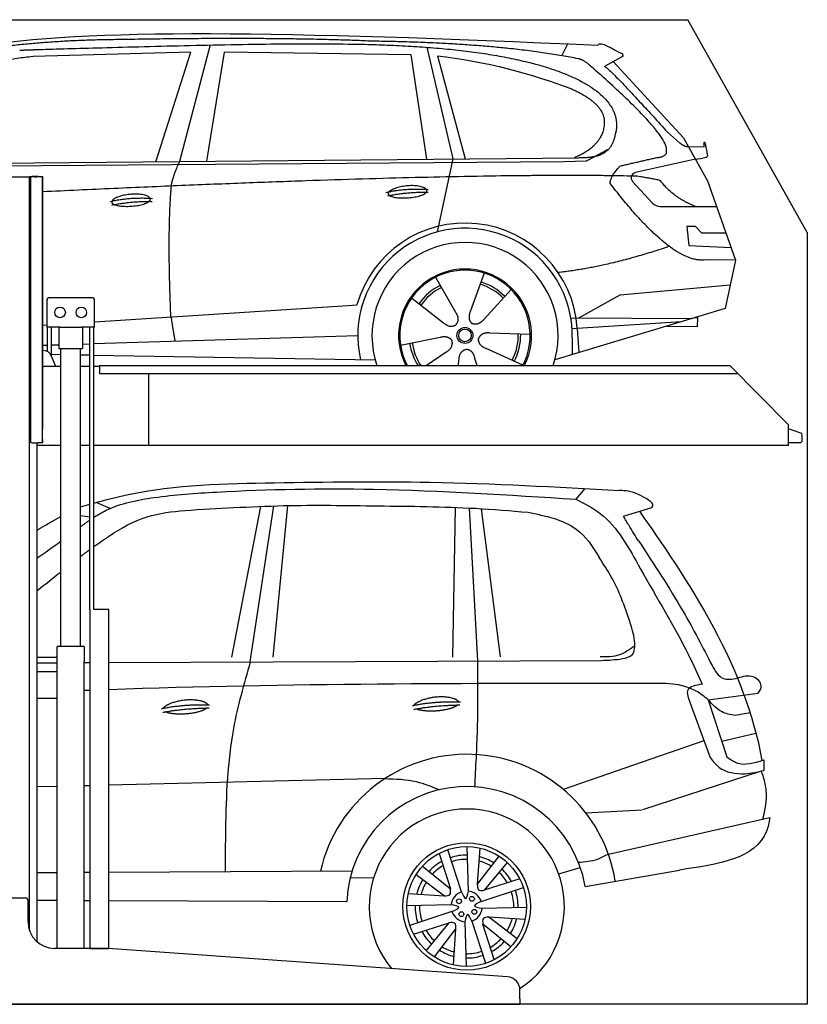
# Model space of a CAD drawing. Header units: millimetres. Extents: x 200 to 5400, y -300 to 3400.
# Tile 3 of 3: x 2438 to 5400, y -300 to 3400. Entities that reach past the tile are written whole.
import ezdxf

# ---------------------------------------------------------------- set-up
doc = ezdxf.new("R2010")
doc.units = ezdxf.units.MM
doc.layers.add('car', color=10, linetype='Continuous')

msp = doc.modelspace()

# ---------------------------------------------------------------- linework, layer by layer
for p, q in [((5400, 2600), (4950, 3400)), ((2274.1, 2810), (2464.1, 2810)), ((2464.1, 2810), (2474.1, 2810)), ((2479.1, 2810), (2474.1, 2810)), ((2474.1, -21.2), (2474.1, 2810)), ((2478.1, 2806), (2478.1, 1816)), ((2478.1, 1815), (2478.1, 2805)), ((2494.1, 2810), (2479.1, 2810)), ((2507.1, 2811), (2483.1, 2811)), ((2494.1, 2810), (2504.1, 2810)), ((2504.1, 2811), (2504.1, 2810)), ((2507.1, 2811), (2523.1, 2811)), ((2523.1, 2811), (2523.1, 1861)), ((2523.1, 1822), (2523.1, 2810)), ((2539.6, 2345), (2539.6, 2245)), ((2709.6, 2355), (2549.6, 2355)), ((2719.6, 2245), (2719.6, 2345)), ((2588.8, 2245), (2539.6, 2245)), ((2542, 2152.7), (2542, 2245)), ((2557.1, 2136.4), (2557.1, 2245)), ((2584.6, 2245), (2584.6, 2165)), ((2588.8, 2245), (2670.4, 2245)), ((2719.6, 2245), (2670.4, 2245)), ((2674.6, 2245), (2674.6, 2165)), ((2702.1, 1183), (2702.1, 2245)), ((2717.2, 1183), (2717.2, 2245)), ((2525.2, 2157), (2523.1, 2157)), ((2584.6, 2165), (2674.6, 2165)), ((2592.1, 1045), (2592.1, 2165)), ((2667.1, 1045), (2667.1, 2165)), ((2574.3, 2097), (2557.2, 2136)), ((2523.1, 2097), (2528.1, 2097)), ((2592.1, 2097), (2528.1, 2097)), ((2702.1, 2097), (2667.1, 2097)), ((2738.1, 2097), (2717.2, 2097)), ((2738.1, 2100), (5108.6, 2100)), ((2738.1, 2100), (2738.1, 2070)), ((5108.6, 2100), (5328.6, 1878.1)), ((2738.1, 2070), (5138.3, 2070)), ((2923.1, 1800), (2923.1, 2070)), ((5328.6, 1800), (5328.6, 1878.1)), ((2523.1, 1810), (2523.1, 1822)), ((2523.1, 1822), (2523.1, 1811)), ((2483.1, 1810), (2507.1, 1810)), ((2504.1, -66), (2504.1, 1810)), ((2592.1, 1800), (2504.1, 1800)), ((2523.1, 1810), (2507.1, 1810)), ((2702.1, 1800), (2667.1, 1800)), ((5328.6, 1800), (2717.2, 1800)), ((2773.6, 1183), (2719.6, 1183)), ((2680.8, 1045), (2578.3, 1045)), ((2578.3, -90), (2578.3, 1045)), ((2680.8, 1045), (2680.8, 990)), ((2680.8, 850), (2680.8, 990)), ((2578.3, 950), (2504.1, 950)), ((2578.3, 842), (2578.3, 958)), ((2504.1, 850), (2578.3, 850)), ((2680.8, -90), (2680.8, 850)), ((2279.1, 100), (2459.1, 100)), ((2469.1, 10), (2469.1, 90)), ((2767.3, -90), (2569.1, -90)), ((4272.6, -196.7), (2770.8, -90.1)), ((4319.1, -280), (4319.1, -246.6)), ((4319.1, -280), (4319.1, -300)), ((1994.1, -300), (3024.1, -300)), ((3024.1, -300), (4054.1, -300)), ((4054.1, -300), (4319.1, -300))]:
    msp.add_line(p, q)
for points in [[(1500, 3400), (4950, 3400)], [(5400, 2600), (5400, -300), (200, -300), (200, 2900)], [(2702.1, 1183), (2702.1, -90), (2773.6, -90), (2773.6, 1183)], [(2773.6, 1183), (2717.2, 1183)]]:
    msp.add_lwpolyline(points)
msp.add_lwpolyline([(5328.6, 1811), (5372.6, 1811, 0.414214), (5380.6, 1819), (5380.6, 1839.2, 0.32492), (5375, 1846.8), (5328.6, 1861.9)], format="xyb")
for centre in [(2589.6, 2300), (2669.6, 2300)]:
    msp.add_circle(centre, 20)
for centre, radius, start, end in [((2483.1, 2806), 5, 90, 180), ((2549.6, 2345), 10, 90, 180), ((2709.6, 2345), 10, 0, 90), ((2525.2, 2122), 35, 23.6294, 90), ((2483.1, 1815), 5, 180, 270), ((2459.1, 90), 10, 0, 90), ((2569.1, 10), 100, 180, 270), ((2767.3, -140), 50, 85.9407, 90), ((4269.1, -246.6), 50, 0, 85.9407)]:
    msp.add_arc(centre, radius, start, end)
at = {"layer": 'car'}
for p, q in [((3154.7, 3304.9), (3039.4, 2867)), ((3969.5, 3296.2), (4066.6, 2876.9)), ((4476.8, 3264.6), (4499.2, 3309.3)), ((3081.6, 3278.5), (2487.9, 3261.2)), ((2949.4, 2866.1), (3081.6, 3278.5)), ((3141.1, 2868), (3208.2, 3277.8)), ((3909.9, 3267.9), (3208.2, 3277.8)), ((3969.4, 2876), (3909.9, 3267.9)), ((4009.5, 3263.7), (4112.6, 2877.4)), ((4706.8, 3263), (4636.7, 3223.8)), ((4669.9, 3242.4), (4934.3, 2956.4)), ((4874, 2977.5), (4919.6, 2937.7)), ((4934.3, 2956.4), (5024.9, 2794.3)), ((4948, 2923.3), (5012.4, 2922.4)), ((1842.3, 2846.5), (4485.6, 2867.5)), ((1889.2, 2855.9), (4541, 2881.5)), ((4066.6, 2876.9), (4008.2, 2602.7)), ((4485.6, 2867.5), (4568.4, 2869)), ((4979.6, 2875.4), (4753.2, 2825.4)), ((4979.6, 2875.4), (5007.3, 2879.4)), ((4742.8, 2792.3), (4817.9, 2711.1)), ((5024.9, 2794.3), (5129.3, 2496.6)), ((4847.1, 2698.3), (5058.9, 2697.5)), ((4979.6, 2623.4), (4946.9, 2623.4)), ((4946.9, 2623.4), (4953.8, 2551.9)), ((5003.4, 2597.6), (4979.6, 2623.4)), ((5093.9, 2597.6), (5003.4, 2597.6)), ((4953.8, 2551.9), (5112.9, 2543.4)), ((5129.3, 2496.6), (5012.4, 2497.1)), ((5129.3, 2496.6), (5091.4, 2314.7)), ((4184.3, 2447.8), (4132.8, 2305.4)), ((4002.2, 2432.4), (4076.8, 2300.7)), ((4286.4, 2386), (4184.2, 2274.3)), ((4696.4, 2366), (5109.8, 2403.2)), ((3911.9, 2354.4), (4031.4, 2261.4)), ((4541.1, 2279.2), (4696.4, 2366)), ((2719.6, 2265.2), (3673.6, 2326)), ((3673.6, 2326), (3706, 2328.1)), ((5091.4, 2314.7), (4450.7, 2121.9)), ((4510.7, 2279.3), (4968.2, 2277.6)), ((4926.2, 2265), (4534.6, 2240)), ((4987.9, 2279.3), (4974.5, 2279.5)), ((4987.4, 2246.6), (4987.9, 2279.3)), ((2523.1, 2252.6), (2539.6, 2253.7)), ((4357.3, 2217.6), (4206, 2222.5)), ((4534.6, 2240), (4515.4, 2238.8)), ((4534.6, 2240), (4540.4, 2148.9)), ((4871.6, 2248.5), (4987.4, 2246.6)), ((2717.2, 2182.6), (3709.8, 2213.5)), ((3870.2, 2176.4), (4018.6, 2206.7)), ((4516.1, 2206.3), (4515, 2141.2)), ((2523.1, 2176.6), (2542, 2177.2)), ((2557.1, 2177.6), (2584.6, 2178.5)), ((2674.6, 2181.3), (2702.1, 2182.1)), ((3966.1, 2100), (4041.9, 2151.4)), ((4330.2, 2101.4), (4192.3, 2164.1)), ((2557.1, 2142.5), (2592.1, 2141.9)), ((2667.1, 2140.6), (2702.1, 2140)), ((2717.2, 2139.8), (3774.9, 2121.9)), ((4087.5, 2100), (4090, 2122.3)), ((4157.7, 2100), (4149.8, 2127.3)), ((4563.3, 1638.3), (4529.9, 1597.7)), ((2778.6, 1563.5), (2725.8, 1586)), ((3235.5, 1004.1), (3344.8, 1571.1)), ((3305.1, 986.4), (3393.1, 1572.9)), ((3391.1, 1004.3), (3445.8, 1574.3)), ((4066.7, 1005), (4076.3, 1567.4)), ((4128.1, 1565.1), (4159.8, 990.3)), ((4245.6, 1005.2), (4174.5, 1562.5)), ((4709.1, 1534.4), (4815.3, 1567)), ((2702.1, 1530.4), (2667.1, 1535.6)), ((2578.3, 1003.4), (2504.1, 1003.3)), ((2504.1, 983.4), (2578.3, 983.7)), ((2680.8, 984.1), (2702.1, 984.2)), ((2773.6, 984.5), (4626.8, 992.3)), ((5027.3, 844.7), (5215.4, 869.7)), ((4959.3, 832), (5034.2, 627.8)), ((5027.3, 844.7), (5097.4, 629.9)), ((5078.2, 688.7), (5206.9, 718.7)), ((5011.1, 690.7), (4482.2, 507.8)), ((5236, 618.1), (5235.9, 578.8)), ((4781.6, 432.2), (5227.6, 576.9)), ((2578.3, 518.5), (2504.1, 516.7)), ((2702.1, 521.5), (2680.8, 521)), ((3811.8, 548.4), (2773.6, 523.2)), ((4566.7, 420), (4777, 430.7)), ((4651.7, 264.6), (5258.5, 401.7)), ((4015, 267.2), (4057.9, 133.6)), ((4099.5, 122.7), (4047.5, 280.9)), ((4125.3, 125.6), (4120.7, 292.5)), ((4168, 287), (4158.9, 151)), ((4239.7, 257.2), (4158.9, 151)), ((4270.6, 233.5), (4184.9, 128.4)), ((2504.1, 195.6), (2578.3, 195.9)), ((2680.8, 196.4), (2702.1, 196.5)), ((2773.6, 196.8), (3688.2, 201.1)), ((3929, 188.4), (4035.3, 107.6)), ((3952.7, 219.3), (4057.9, 133.6)), ((4464.9, 190.4), (4546.1, 214.2)), ((4564.4, 142.8), (4919.1, 204.6)), ((3681.2, 175.9), (3768.8, 175.6)), ((4318.4, 171.2), (4184.9, 128.4)), ((3899.3, 116.8), (4035.3, 107.6)), ((4173.9, 86.8), (4332.1, 138.8)), ((2504.1, 91.1), (2578.3, 90.8)), ((2680.8, 90.4), (2702.1, 90.3)), ((2773.6, 90), (3668.2, 86.4)), ((4060.7, 74.1), (3893.8, 69.5)), ((4063.6, 48.2), (3905.4, -3.7)), ((4176.8, 61), (4343.7, 65.6)), ((3919.1, -36.2), (4052.6, 6.6)), ((3966.9, -98.5), (4052.6, 6.6)), ((4112.2, 9.5), (4116.8, -157.4)), ((4138, 12.4), (4190, -145.9)), ((4222.5, -132.1), (4179.7, 1.4)), ((4284.8, -84.3), (4179.7, 1.4)), ((4338.3, 18.2), (4202.2, 27.4)), ((4308.5, -53.4), (4202.2, 27.4)), ((3997.9, -122.2), (4078.6, -15.9)), ((4069.5, -152), (4078.6, -15.9))]:
    msp.add_line(p, q, dxfattribs=at)
for centre, radius in [((4112.4, 2213.6), 30.1), ((4112.4, 2213.6), 23.6), ((4118.8, 67.5), 239.6), ((4118.8, 67.5), 225), ((4089.9, 87.3), 9.14), ((4138.6, 96.4), 9.14), ((4099, 38.6), 9.14), ((4147.6, 47.7), 9.14)]:
    msp.add_circle(centre, radius, dxfattribs=at)
for centre, radius, start, end in [((4757.5, 2805.9), 20, 102.4358, 222.7473), ((4847.3, 2738.3), 40, 222.7473, 269.7861), ((4112.8, 2213.1), 422.7, 3.6504, 164.2126), ((4112.8, 2213.1), 403.4, 359.0315, 193.1146), ((4112.8, 2213.1), 350, 341.1486, 198.8514), ((4112.8, 2213.1), 250, 333.1048, 206.8952), ((4112.4, 2213.6), 245, 332.3727, 207.6273), ((4112.4, 2213.6), 200.6, 44.1152, 73.5463), ((4112.4, 2213.6), 209.6, 44.262, 73.3995), ((4112.4, 2213.6), 209.6, 116.262, 145.3995), ((4112.4, 2213.6), 200.6, 116.1152, 145.5463), ((4112.4, 2213.6), 209.6, 188.262, 212.8155), ((4112.4, 2213.6), 200.6, 188.1152, 214.4868), ((4112.4, 2213.6), 200.6, 332.1152, 1.5463), ((4112.4, 2213.6), 209.6, 332.262, 1.3995), ((4119.6, 74.3), 565.1, 8.9823, 167.1318), ((4119.3, 66.9), 451.5, 9.677, 177.526), ((4119.3, 66.9), 366.9, 302.9257, 219.3421), ((4118.8, 67.5), 193.5, 89.1618, 108.5078), ((4118.8, 67.5), 193.5, 119.0448, 137.0279), ((4118.8, 67.5), 177.3, 88.9422, 108.5375), ((4118.8, 67.5), 177.3, 58.7678, 74.9567), ((4118.8, 67.5), 193.5, 58.2647, 75.9004), ((4118.8, 67.5), 177.3, 120.0854, 136.6832), ((4118.8, 67.5), 177.3, 30.0854, 46.6832), ((4118.8, 67.5), 193.5, 29.0448, 47.0279), ((4118.8, 67.5), 193.5, 148.2647, 165.9004), ((4118.8, 67.5), 177.3, 148.7678, 164.9567), ((4118.8, 67.5), 58.4, 109.2625, 173.5611), ((4118.8, 67.5), 58.4, 19.2625, 83.5611), ((4118.8, 67.5), 177.3, 358.9422, 18.5375), ((4118.8, 67.5), 193.5, 359.1618, 18.5078), ((4118.8, 67.5), 193.5, 179.1618, 198.5078), ((4118.8, 67.5), 177.3, 178.9422, 198.5375), ((4118.8, 67.5), 58.4, 199.2625, 263.5611), ((4118.8, 67.5), 58.4, 289.2625, 353.5611), ((4118.8, 67.5), 177.3, 328.7678, 344.9567), ((4118.8, 67.5), 193.5, 328.2647, 345.9004), ((4118.8, 67.5), 193.5, 209.0448, 227.0279), ((4118.8, 67.5), 177.3, 210.0854, 226.6832), ((4118.8, 67.5), 177.3, 300.0854, 316.6832), ((4118.8, 67.5), 193.5, 299.0448, 317.0279), ((4118.8, 67.5), 193.5, 238.2647, 255.9004), ((4118.8, 67.5), 177.3, 238.7678, 254.9567), ((4118.8, 67.5), 177.3, 268.9422, 288.5375), ((4118.8, 67.5), 193.5, 269.1618, 288.5078)]:
    msp.add_arc(centre, radius, start, end, dxfattribs=at)
for points, degree in [([(2268.1, 3297.7), (2680, 3369.3), (3440.2, 3356.8), (4612.7, 3304.3)], 3), ([(2798.5, 3325), (2555.7, 3322.7), (2326.6, 3292.7)], 2), ([(3762.8, 3319.2), (3414.4, 3335.4), (2798.5, 3325)], 2), ([(4538.4, 3253.2), (4237.2, 3313.1), (3762.8, 3319.2)], 2), ([(4612.7, 3304.3), (4621.1, 3323.7), (4668.5, 3287), (4706, 3271.5)], 3), ([(2487.9, 3261.2), (2263, 3242.1), (2128.5, 3109.3)], 2), ([(4009.5, 3263.7), (4181.3, 3247.1), (4377.4, 3192.4), (4510.7, 3141)], 3), ([(4706.8, 3263), (4708.4, 3264.6), (4703.9, 3266.8), (4708.5, 3270.5), (4706, 3271.5)], 4), ([(4588, 3222.8), (4562.1, 3248.5), (4538.4, 3253.2)], 2), ([(4833.7, 2881.9), (4974.4, 2886.9), (4588, 3222.8)], 2), ([(4636.7, 3223.8), (4640.9, 3234.5), (4874, 2977.5)], 2), ([(4510.7, 3141), (4626.4, 3091.1), (4636.1, 3025)], 2), ([(4636.1, 3025), (4641.7, 2930.5), (4524.4, 2881.4)], 2), ([(4541, 2881.5), (4591.1, 2882), (4658.8, 2884.4), (4671.8, 2934.2), (4680.1, 2977.4)], 4), ([(4919.6, 2937.7), (4927.9, 2930.4), (4945.7, 2920.4), (4950.3, 2922.9), (4952.2, 2924.4)], 4), ([(5012.4, 2922.4), (5010.4, 2970.4), (5024.9, 2887.1)], 2), ([(4568.4, 2869), (4598.8, 2885.3), (4654.4, 2915.1)], 2), ([(5024.9, 2887.1), (5025.2, 2883.4), (5017.4, 2880.8), (5007.3, 2879.4)], 3), ([(3008.3, 2774.8), (3011.2, 2805.8), (3039.4, 2867)], 2), ([(4658.8, 2784.1), (4656.5, 2808.2), (4696.4, 2850.5)], 2), ([(4696.4, 2850.5), (4833.7, 2881.9)], 1), ([(4760.3, 2811.8), (4092.7, 2827.4), (2523.1, 2753.1)], 2), ([(5012.4, 2497.1), (4889.4, 2484.3), (4658.8, 2784.1)], 2), ([(4848.2, 2794.3), (4846.9, 2797.3), (4760.3, 2811.8)], 2), ([(4979.6, 2697.8), (4893.9, 2732.9), (4848.2, 2794.3)], 2), ([(3006.6, 2283.5), (2992.9, 2596.7), (3008.3, 2774.8)], 2), ([(3814.9, 2751.1), (3890.3, 2768), (3973.8, 2762.2)], 2), ([(3822.1, 2738.3), (3896.1, 2752.9), (3974, 2752.1)], 2), ([(2778.7, 2717.4), (2854.1, 2734.3), (2937.7, 2728.5)], 2), ([(2783.8, 2703.6), (2857.8, 2718.1), (2935.7, 2717.4)], 2), ([(4880.5, 2548.4), (4655.8, 2471), (4463, 2449.8)], 2), ([(4076.8, 2300.7), (4094.8, 2274.3), (4078.1, 2253.3)], 2), ([(4132.8, 2305.4), (4128.3, 2292.9), (4124.3, 2278.8), (4128.7, 2265), (4139.5, 2258.5)], 4), ([(3006.6, 2283.5), (3016.7, 2218.6), (3021.8, 2192.1)], 2), ([(4031.4, 2261.4), (4054.9, 2239.8), (4078.1, 2253.3)], 2), ([(4184.2, 2274.3), (4175.2, 2264.5), (4164.6, 2254.5), (4150.3, 2252), (4139.5, 2258.5)], 4), ([(4206, 2222.5), (4174.3, 2226.2), (4163.5, 2201.7)], 2), ([(4018.6, 2206.7), (4049.2, 2215.7), (4064, 2193.3)], 2), ([(4041.9, 2151.4), (4069.7, 2167), (4064, 2193.3)], 2), ([(4192.3, 2164.1), (4162.2, 2174.8), (4163.5, 2201.7)], 2), ([(4090, 2122.3), (4090.9, 2154.2), (4116.8, 2161.3)], 2), ([(4149.8, 2127.3), (4143.5, 2158.7), (4116.8, 2161.3)], 2), ([(2667.1, 1569.6), (2678.7, 1572.9), (2690.4, 1576.2), (2702.1, 1579.5)], 3), ([(2504.1, 1482.3), (2533.2, 1499.5), (2562.6, 1516.4), (2592.1, 1533.1)], 3), ([(2667.1, 1495), (2678.6, 1503.6), (2690.3, 1512), (2702.1, 1520.1)], 3), ([(2504.1, 1377.5), (2533.3, 1398.3), (2562.8, 1419), (2592.1, 1440.1)], 3), ([(2667.1, 1383.1), (2678.7, 1392), (2690.3, 1400.7), (2702.1, 1409.4)], 3), ([(2504.1, 1254.8), (2532.3, 1278), (2561.2, 1300.5), (2590.1, 1323)], 3), ([(2590.1, 1323), (2590.8, 1323.5), (2591.4, 1324.1), (2592.1, 1324.6)], 3), ([(4793.6, 905.7), (4120, 905.9), (3446.5, 906), (2773.6, 882.3)], 3), ([(2971.5, 811), (3046.9, 827.9), (3152.1, 825.6)], 2), ([(3914.6, 822.3), (3990, 839.2), (4095.2, 836.9)], 2), ([(3919.7, 808.4), (3993.7, 823), (4093.1, 825.1)], 2), ([(2976.6, 797.2), (3050.6, 811.8), (3150, 813.8)], 2)]:
    msp.add_open_spline(points, degree=degree, dxfattribs=at)
for points, degree, knots in [([(2437.8, 3285.5), (2464.7, 3286.6), (2603.7, 3291), (3624.9, 3320.5), (4245.2, 3319.7), (4715.6, 3164.1), (4680.1, 2977.4)], 4, [0.0821318, 0.0821318, 0.0821318, 0.0821318, 0.0821318, 0.258851, 0.508851, 1, 1, 1, 1, 1]), ([(3823.8, 2745.8), (3822.9, 2754), (3843.9, 2770.4), (3926.6, 2790.5), (4019.6, 2757.4), (3933.3, 2725.8), (3848.5, 2726.4), (3824.6, 2737.6), (3823.8, 2745.8)], 5, [0, 0, 0, 0, 0, 0, 0.300106, 0.500106, 0.700106, 1, 1, 1, 1, 1, 1]), ([(2783.8, 2714.3), (2782.9, 2722.5), (2803.9, 2738.8), (2886.6, 2759), (2979.6, 2725.9), (2893.3, 2694.3), (2808.5, 2694.9), (2784.7, 2706), (2783.8, 2714.3)], 5, [0, 0, 0, 0, 0, 0, 0.300106, 0.500106, 0.700106, 1, 1, 1, 1, 1, 1]), ([(2717.2, 1583.6), (2760, 1595.4), (2980.8, 1652.4), (3210.5, 1656.7), (3395.6, 1660.2)], 3, [73.504537, 73.504537, 73.504537, 73.504537, 206.495745, 757.724152, 757.724152, 757.724152, 757.724152]), ([(2717.2, 1530.2), (2732.1, 1539.8), (2800.8, 1580), (2960.4, 1611.1), (3295.4, 1634.2), (3826.6, 1643.7), (4276.4, 1614.3), (4529.9, 1597.7)], 3, [875.592305, 875.592305, 875.592305, 875.592305, 929.071228, 1115.478936, 1351.149091, 1941.727651, 2703.78435, 2703.78435, 2703.78435, 2703.78435]), ([(4529.9, 1597.7), (4561.6, 1581.7), (4670.6, 1526.6), (4789.3, 1298.1), (4919.4, 1089.7), (4987.7, 940), (5004.3, 903.1)], 3, [0, 0, 0, 0, 105.195129, 361.428723, 733.644679, 854.645425, 854.645425, 854.645425, 854.645425]), ([(2717.2, 1420.4), (2736.2, 1434.1), (2799.1, 1477.7), (2909.4, 1540.7), (3072.8, 1558), (3181.6, 1563.4), (3242.1, 1566.5)], 3, [160.291642, 160.291642, 160.291642, 160.291642, 230.479334, 389.11333, 534.337492, 716.66336, 716.66336, 716.66336, 716.66336]), ([(4349.7, 1549), (4414.9, 1535.7), (4528.5, 1512.6), (4593.4, 1421.1), (4617.1, 1378.7)], 3, [0, 0, 0, 0, 190.239055, 330.997019, 330.997019, 330.997019, 330.997019]), ([(4768.4, 1552.6), (4845.3, 1443.5), (5056.6, 1143.3), (5197.9, 793.7), (5229.2, 616)], 3, [0, 0, 0, 0, 580.634749, 1102.370404, 1102.370404, 1102.370404, 1102.370404]), ([(2702.1, 879.7), (2700.7, 879.7), (2693.6, 879.4), (2686.6, 879.1), (2680.8, 878.9)], 3, [2091.688491, 2091.688491, 2091.688491, 2091.688491, 2095.724608, 2112.956119, 2112.956119, 2112.956119, 2112.956119]), ([(3920.7, 823.6), (3924.9, 831.6), (3949.9, 847.2), (4002.3, 865.1), (4061.6, 858.5), (4084.8, 843.5), (4087.8, 837)], 5, [0.0312671, 0.0312671, 0.0312671, 0.0312671, 0.0312671, 0.0312671, 0.300106, 0.4826295, 0.4826295, 0.4826295, 0.4826295, 0.4826295, 0.4826295]), ([(2977.6, 812.3), (2981.8, 820.3), (3006.8, 836), (3059.2, 853.9), (3118.5, 847.3), (3141.7, 832.3), (3144.7, 825.8)], 5, [0.0312671, 0.0312671, 0.0312671, 0.0312671, 0.0312671, 0.0312671, 0.300106, 0.4826295, 0.4826295, 0.4826295, 0.4826295, 0.4826295, 0.4826295]), ([(4084.6, 824.9), (4079.3, 819.5), (4055.9, 806.9), (4010.7, 798.9), (3967.1, 799.5), (3938.8, 805.3), (3928.6, 810.1)], 5, [0.5496739, 0.5496739, 0.5496739, 0.5496739, 0.5496739, 0.5496739, 0.700106, 0.9266319, 0.9266319, 0.9266319, 0.9266319, 0.9266319, 0.9266319]), ([(3141.5, 813.6), (3136.2, 808.3), (3112.7, 795.7), (3067.6, 787.6), (3024, 788.3), (2995.7, 794.1), (2985.5, 798.9)], 5, [0.5496739, 0.5496739, 0.5496739, 0.5496739, 0.5496739, 0.5496739, 0.700106, 0.9266319, 0.9266319, 0.9266319, 0.9266319, 0.9266319, 0.9266319]), ([(5258.5, 401.7), (5256, 383.5), (5228.2, 249.1), (5062.9, 225.3), (4919.1, 204.6)], 3, [1412.147604, 1412.147604, 1412.147604, 1412.147604, 1465.89547, 1824.229083, 1824.229083, 1824.229083, 1824.229083])]:
    msp.add_open_spline(points, degree=degree, knots=knots, dxfattribs=at)
for points in [[(3395.6, 1660.2), (3980.5, 1662.1), (4693.8, 1630.5)], [(4803, 1594.6), (4726.3, 1628.5), (4693.8, 1630.5)], [(4815.3, 1567), (4819.2, 1573.3), (4803, 1594.6)], [(3242.1, 1566.5), (3430, 1573.9), (3785.2, 1573.1), (4152.1, 1563.8), (4349.7, 1549)], [(4766.2, 1439.8), (4729.4, 1498.7), (4709.1, 1534.4)], [(4766.2, 1439.8), (4933.2, 1175.9), (5041.6, 973.5)], [(4732.7, 1138.9), (4662.8, 1306.4), (4617.1, 1378.7)], [(4626.8, 992.3), (4705.2, 999.2), (4740.9, 1013.1), (4750, 1065.9), (4732.7, 1138.9)], [(4751.1, 1047.6), (4693.2, 1012.8), (4620.4, 1005.6)], [(3305.1, 986.4), (3241.7, 736.7), (3211.8, 357.6), (3210.1, 198.9)], [(4159.8, 990.3), (4158.3, 733.9), (4148.2, 517.5)], [(5041.6, 973.5), (5082.7, 925.2), (5137.9, 925.1)], [(5215.4, 869.7), (5226.6, 896.9), (5196.8, 930.2), (5137.9, 925.1)], [(5027.3, 844.7), (4981.6, 877.2), (4793.6, 905.7)], [(5004.3, 903.1), (4950.7, 881.3), (4959.3, 832)], [(5129.4, 784.8), (5077.1, 800), (5027.3, 844.7)], [(5185.2, 794.7), (5129.4, 784.8)], [(5097.4, 629.9), (5134.2, 607.7), (5236, 618.1)], [(5034.2, 627.8), (5068.8, 590.4), (5164.6, 566.7), (5235.9, 578.8)], [(5233.1, 396), (5245.7, 501.9), (5227.6, 576.9)], [(3811.8, 548.4), (3929.1, 536.7), (4015.6, 506.4)], [(4651.7, 264.6), (4610.4, 244.7), (4539.3, 232.7)], [(4158.9, 151), (4163.6, 130.5), (4184.9, 128.4)], [(4035.3, 107.6), (4055.8, 112.4), (4057.9, 133.6)], [(4099.5, 122.7), (4115.6, 97.2), (4125.3, 125.6)], [(4063.6, 48.2), (4089, 64.4), (4060.7, 74.1)], [(4173.9, 86.8), (4148.5, 70.6), (4176.8, 61)], [(4138, 12.4), (4121.9, 37.8), (4112.2, 9.5)], [(4078.6, -15.9), (4073.9, 4.5), (4052.6, 6.6)], [(4202.2, 27.4), (4181.7, 22.7), (4179.7, 1.4)]]:
    msp.add_spline(points, degree=3, dxfattribs=at)

doc.saveas('drawing.dxf')
